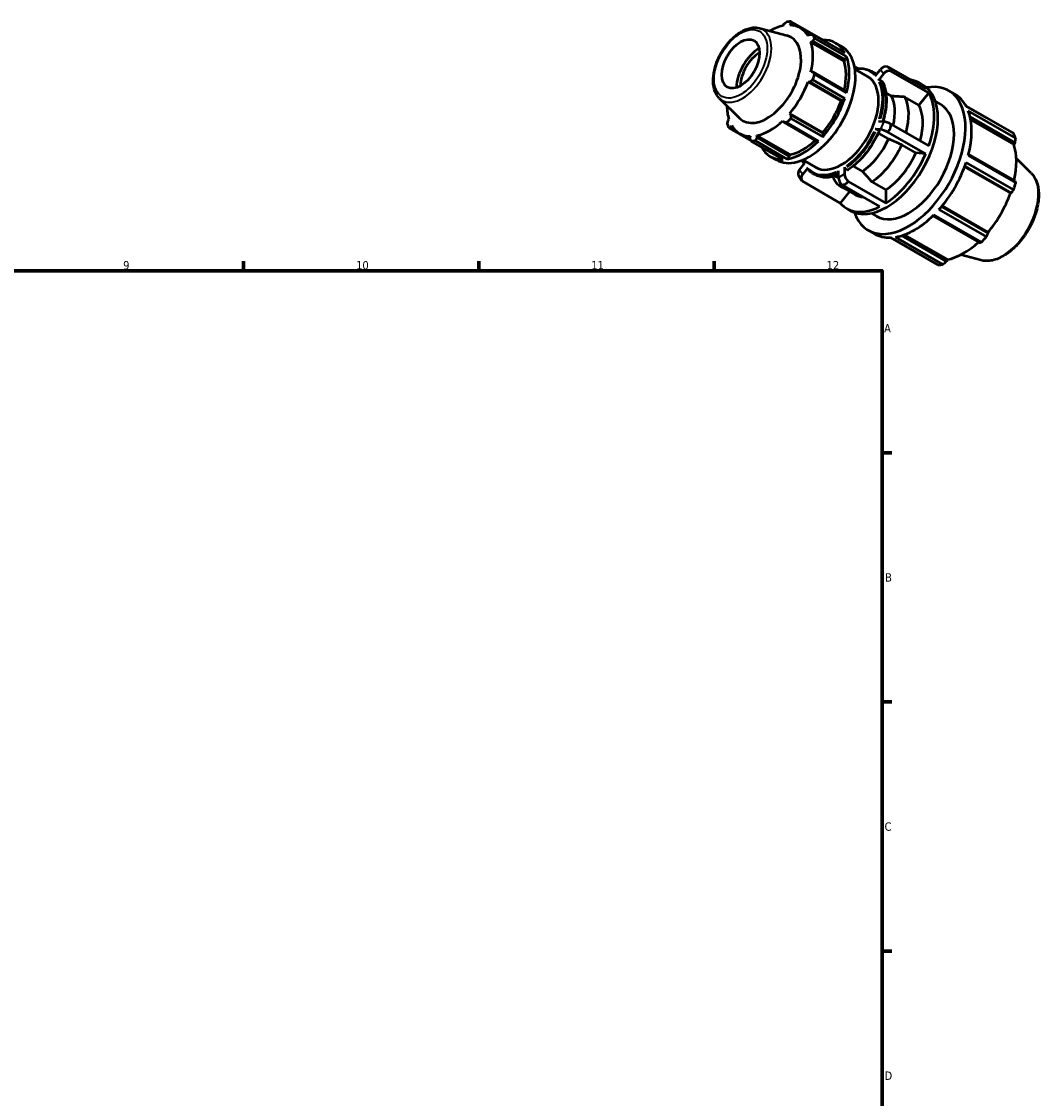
# Model space of a CAD drawing. Header units: millimetres. Extents: x -17 to 931, y 0 to 648.
# Tile 4 of 4: x 565 to 868, y 327 to 648. Entities that reach past the tile are written whole.
import ezdxf

# ---------------------------------------------------------------- set-up
doc = ezdxf.new("R2010")
doc.units = ezdxf.units.MM
for name, color, linetype, lineweight in [('Border (ISO)', 7, 'Continuous', 70), ('Visible (ISO)', 7, 'Continuous', 50), ('Visible Narrow (ISO)', 7, 'Continuous', 35)]:
    doc.layers.add(name, color=color, linetype=linetype, lineweight=lineweight)
doc.styles.add('Note Text (ISO)', font='tahoma.ttf')

# ---------------------------------------------------------------- blocks, each defined once
blk = doc.blocks.new('Borders Default Border')
at = {"layer": 'Border (ISO)'}
for p, q in [((630.75, 574), (630.75, 576.9)), ((700.83, 574), (700.83, 576.9)), ((770.92, 574), (770.92, 576.9)), ((821, 519.75), (823.9, 519.75)), ((821, 445.5), (823.9, 445.5)), ((821, 371.25), (823.9, 371.25))]:
    blk.add_line(p, q, dxfattribs=at)
at = {"layer": 'Border (ISO)', "flags": 128}
blk.add_lwpolyline([(20, 20), (20, 574), (821, 574), (821, 20), (20, 20)], dxfattribs=at)
at = {"layer": 'Border (ISO)', "color": 232, "true_color": 0xca0064, "char_height": 2.5, "attachment_point": 7, "style": 'Note Text (ISO)'}
for s, insert in [('9', (594.88, 574.35)), ('10', (664.29, 574.35)), ('11', (734.37, 574.4)), ('12', (804.46, 574.4)), ('A', (821.59, 555.62)), ('B', (821.89, 481.37)), ('C', (821.73, 407.08)), ('D', (821.73, 332.88))]:
    blk.add_mtext(s, dxfattribs=dict(at, insert=insert))

msp = doc.modelspace()

# ---------------------------------------------------------------- linework, layer by layer
at = {"layer": 'Visible (ISO)'}
for p, q in [((784.497, 646.297), (792.702, 644.071)), ((791.683, 647.457), (791.425, 647.007)), ((793.49, 647.207), (793.815, 647.664)), ((803.293, 642.779), (793.755, 648.272)), ((793.815, 647.664), (794.92, 647.028)), ((799.985, 644.423), (796.618, 646.362)), ((799.444, 644.397), (798.943, 644.043)), ((799.798, 642.147), (800.327, 642.441)), ((809.651, 636.474), (799.798, 642.147)), ((800.327, 642.441), (810.045, 636.845)), ((800.358, 644.44), (809.896, 638.947)), ((810.395, 637.842), (800.856, 643.335)), ((803.306, 642.742), (803.293, 642.779)), ((807.152, 641.871), (808.99, 640.813)), ((809.651, 636.474), (810.045, 636.845)), ((810.045, 636.845), (810.395, 637.842)), ((800.327, 633.237), (799.798, 633.231)), ((810.045, 627.641), (800.327, 633.237)), ((800.856, 632.539), (810.395, 627.046)), ((813.754, 634.253), (812.783, 634.812)), ((812.905, 634.058), (816.679, 631.885)), ((817.878, 633.444), (818.547, 633.059)), ((818.956, 632.103), (820.486, 634.006)), ((821.405, 632.695), (819.875, 630.792)), ((822.723, 634.814), (833.972, 628.336)), ((834.891, 627.024), (823.642, 633.502)), ((798.943, 630.351), (799.444, 630.264)), ((808.795, 624.677), (798.943, 630.351)), ((799.444, 630.264), (809.162, 624.667)), ((809.896, 625.367), (800.358, 630.86)), ((820.966, 630.521), (820.298, 630.906)), ((832.007, 629.981), (833.128, 629.336)), ((810.395, 627.046), (810.045, 627.641)), ((823.818, 626.029), (822.145, 626.992)), ((834.891, 627.024), (831.945, 623.361)), ((840.838, 627.666), (842.676, 626.607)), ((772.491, 625.447), (778.534, 619.468)), ((808.795, 624.677), (809.162, 624.667)), ((809.162, 624.667), (809.896, 625.367)), ((831.945, 623.361), (827.753, 625.775)), ((836.888, 624.401), (838.442, 623.506)), ((852.063, 619.584), (846.026, 623.06)), ((846.054, 623.008), (860.189, 614.868)), ((803.342, 615.232), (793.49, 620.905)), ((793.815, 620.514), (793.49, 620.905)), ((793.755, 619.424), (803.293, 613.931)), ((803.533, 614.917), (793.815, 620.514)), ((860.803, 613.508), (846.667, 621.648)), ((847.208, 619.862), (860.593, 612.154)), ((775.339, 619.145), (775.079, 618.697)), ((775.407, 616.492), (781.988, 612.702)), ((775.961, 616.741), (776.194, 617.25)), ((777.04, 616.12), (775.961, 616.741)), ((791.425, 618.727), (791.683, 618.265)), ((791.683, 618.265), (801.401, 612.669)), ((802.09, 612.661), (792.551, 618.154)), ((820.486, 616.076), (818.956, 616.216)), ((819.875, 618.587), (821.405, 618.446)), ((823.642, 617.716), (834.891, 611.238)), ((847.38, 619.026), (860.273, 611.602)), ((781.818, 613.031), (778.519, 614.931)), ((781.647, 614.086), (781.591, 613.474)), ((793.565, 608.612), (783.712, 614.286)), ((783.722, 613.681), (783.712, 614.286)), ((793.44, 608.085), (783.722, 613.681)), ((803.293, 613.931), (803.533, 614.917)), ((803.533, 614.917), (803.342, 615.232)), ((820.047, 615.683), (819.378, 616.068)), ((822.899, 613.282), (819.891, 615.014)), ((833.972, 608.868), (822.723, 615.346)), ((791.548, 607.167), (782.009, 612.66)), ((783.213, 612.777), (792.752, 607.284)), ((801.401, 612.669), (802.09, 612.661)), ((831.025, 609.138), (826.833, 611.552)), ((860.593, 612.154), (860.273, 611.602)), ((787.69, 608.075), (789.528, 607.016)), ((792.752, 607.284), (793.44, 608.085)), ((793.44, 608.085), (793.565, 608.612)), ((797.336, 607.02), (801.109, 604.847)), ((833.972, 608.868), (831.025, 609.138)), ((846.667, 608.361), (860.803, 600.22)), ((860.593, 600.825), (846.776, 608.782)), ((865.408, 603.125), (860.981, 607.507)), ((796.383, 604.037), (797.913, 605.94)), ((798.833, 604.628), (797.302, 602.725)), ((807.975, 601.747), (807.975, 603.79)), ((809.813, 604.849), (809.813, 602.806)), ((810.04, 604.456), (810.708, 604.071)), ((812.405, 605.186), (815.127, 603.618)), ((845.578, 604.939), (859.22, 597.082)), ((845.653, 605.144), (859.506, 597.166)), ((860.189, 598.154), (846.054, 606.294)), ((797.088, 600.842), (796.168, 602.153)), ((797.235, 600.669), (808.484, 594.191)), ((800.362, 603.027), (801.031, 602.642)), ((810.898, 600.643), (822.147, 594.166)), ((817.955, 600.513), (822.147, 598.099)), ((811.246, 597.625), (808.484, 594.191)), ((808.652, 599.119), (812.844, 596.705)), ((820.309, 593.107), (809.06, 599.585)), ((822.147, 598.099), (822.147, 594.166)), ((859.506, 597.166), (859.22, 597.082)), ((810.449, 592.545), (811.57, 591.899)), ((817.725, 591.124), (819.279, 590.229)), ((850.581, 582.516), (836.446, 590.656)), ((837.927, 592.219), (852.063, 584.079)), ((852.578, 585.166), (838.725, 593.143)), ((838.867, 593.313), (852.509, 585.457)), ((836.138, 590.355), (849.954, 582.399)), ((816.884, 586.07), (818.722, 585.011)), ((840.156, 576.756), (826.777, 584.461)), ((827.591, 584.73), (840.475, 577.311)), ((852.509, 585.457), (852.578, 585.166)), ((837.607, 575.754), (823.471, 583.894)), ((824.953, 584.038), (839.089, 575.898)), ((850.442, 577.136), (844.43, 578.766)), ((840.475, 577.311), (840.156, 576.756))]:
    msp.add_line(p, q, dxfattribs=at)
for centre, major_axis, ratio, start_param, end_param in [((787.568, 630.646), (-9.05, -15.715), 0.5780931, 3.6196245, 3.9258816), ((787.882, 630.466), (9.731, 16.898), 0.5780931, 0.3435016, 0.4380292), ((787.568, 630.646), (9.05, 15.715), 0.5780931, 5.975819, 6.5866842), ((786.701, 631.146), (7.166, 12.444), 0.5780931, 2.9904271, 6.4343509), ((787.568, 630.646), (9.05, 15.715), 0.5780931, 5.1904208, 5.8012861), ((787.882, 630.466), (9.731, 16.898), 0.5780931, 5.8412887, 5.9358163), ((797.421, 624.973), (9.731, 16.898), 0.5780931, 5.9358163, 6.6266869), ((784.458, 632.437), (4.833, 8.393), 0.5780931, 0.796947, 2.3446456), ((784.458, 632.437), (3.992, 6.933), 0.5780931, 0.7746166, 2.366976), ((799.259, 623.914), (-9.731, -16.898), 0.5780931, 0, 3.1415927), ((797.421, 624.973), (9.05, 15.715), 0.5780931, 5.2072079, 5.8012861), ((797.421, 624.973), (9.731, 16.898), 0.5780931, 5.1504181, 5.8412887), ((787.882, 630.466), (-9.731, -16.898), 0.5780931, 1.9142979, 2.0088255), ((821.844, 633.224), (-1.572, -1.102), 0.7877574, 3.6964766, 5.0649693), ((822.763, 631.913), (1.572, 1.102), 0.7877574, 0.5548839, 1.9233766), ((787.568, 630.646), (9.05, 15.715), 0.5780931, 4.4050227, 5.0158879), ((808.894, 618.366), (7.785, 13.519), 0.5780931, 3.1415927, 6.2831853), ((822.349, 610.617), (10.779, 18.718), 0.5780931, 3.1415927, 6.2831853), ((828.861, 606.868), (11.977, 20.798), 0.5780931, 2.6790761, 6.7457018), ((821.228, 611.263), (10.779, 18.718), 0.5780931, 6.0796738, 6.4866968), ((814.207, 615.306), (7.485, 12.999), 0.5780931, 5.1826232, 5.9326767), ((821.228, 611.263), (10.779, 18.718), 0.5780931, 5.0324762, 5.9592306), ((830.699, 605.809), (11.977, 20.798), 0.5780931, 5.9358163, 6.2831853), ((787.568, 630.646), (-9.05, -15.715), 0.5780931, 5.4988963, 5.8012861), ((797.421, 624.973), (9.731, 16.898), 0.5780931, 4.36502, 5.0558906), ((797.421, 624.973), (9.05, 15.715), 0.5780931, 4.4050227, 5.0158879), ((828.861, 606.868), (9.581, 16.638), 0.5780931, 3.1415927, 6.2831853), ((817.036, 613.677), (8.384, 14.559), 0.5780931, 5.1288748, 5.9419938), ((821.228, 611.263), (8.384, 14.559), 0.5780931, 5.1288748, 5.9419938), ((787.882, 630.466), (-9.731, -16.898), 0.5780931, 1.1288997, 1.2234273), ((830.699, 605.809), (-11.977, -20.798), 0.5780931, 2.0088255, 2.6996961), ((787.882, 630.466), (-9.731, -16.898), 0.5780931, 5.8412887, 5.9358163), ((787.568, 630.646), (-9.05, -15.715), 0.5780931, 5.975819, 6.5866842), ((787.568, 630.646), (9.05, 15.715), 0.5780931, 3.6196245, 4.2304897), ((822.763, 617.664), (-1.79, 0.694), 0.2096643, 4.2821043, 5.650597), ((814.207, 615.306), (-7.485, -12.999), 0.5780931, 0.87024, 1.7438865), ((821.844, 615.294), (1.79, -0.694), 0.2096643, 1.1405116, 2.5090043), ((844.835, 597.669), (11.977, 20.798), 0.5780931, 5.8412887, 5.9358163), ((787.882, 630.466), (-9.731, -16.898), 0.5780931, 0.3435016, 0.4380292), ((797.421, 624.973), (-9.731, -16.898), 0.5780931, 5.9396837, 6.6266869), ((797.421, 624.973), (9.731, 16.898), 0.5780931, 3.5796218, 4.2704924), ((797.421, 624.973), (9.05, 15.715), 0.5780931, 3.6196245, 4.213542), ((817.036, 613.677), (-8.384, -14.559), 0.5780931, 0.8609228, 1.7532036), ((845.221, 597.447), (-11.138, -19.342), 0.5780931, 2.0656152, 2.6596934), ((821.228, 611.263), (-8.384, -14.559), 0.5780931, 0.8609228, 1.7532036), ((821.228, 611.263), (-10.779, -18.718), 0.5780931, 0.843686, 1.7704404), ((797.741, 603.255), (-1.572, -1.102), 0.7877574, 5.0649693, 6.2831853), ((830.699, 605.809), (-11.977, -20.798), 0.5780931, 1.2234273, 1.9142979), ((798.66, 601.944), (-1.572, -1.102), 0.7877574, 5.0649693, 6.433462), ((814.207, 615.306), (-7.485, -12.999), 0.5780931, 0.0299515, 0.1553513), ((817.036, 613.677), (-8.384, -14.559), 0.5780931, 6.0969106, 6.5528772), ((809.332, 600.965), (0.958, -1.664), 0.5780931, 3.9289245, 5.2974172), ((811.171, 602.024), (-0.958, 1.664), 0.5780931, 0.7873319, 2.1558246), ((844.835, 597.669), (-11.977, -20.798), 0.5780931, 1.9142979, 2.0088255), ((845.221, 597.447), (-11.138, -19.342), 0.5780931, 1.26343, 1.8742952), ((821.228, 611.263), (-10.779, -18.718), 0.5780931, 6.0796738, 7.0064282), ((821.228, 611.263), (-8.384, -14.559), 0.5780931, 0, 0.2696919), ((830.699, 605.809), (-11.977, -20.798), 0.5780931, 0.4380292, 1.1288997), ((830.699, 605.809), (-11.977, -20.798), 0.5780931, 0, 0.3435016), ((845.221, 597.447), (-11.138, -19.342), 0.5780931, 0.4780318, 1.0719493), ((844.835, 597.669), (-11.977, -20.798), 0.5780931, 1.1288997, 1.2234273), ((844.835, 597.669), (-11.977, -20.798), 0.5780931, 0.3435016, 0.4380292)]:
    msp.add_ellipse(centre, major_axis=major_axis, ratio=ratio, start_param=start_param, end_param=end_param, dxfattribs=at)
msp.add_ellipse((778.852, 635.666), major_axis=(3.992, 6.933), ratio=0.5780931, dxfattribs=at)
for points, knots in [([(772.491, 625.447), (771.934, 625.998), (771.502, 626.688), (770.862, 628.333), (770.684, 629.311), (770.618, 631.454), (770.747, 632.626), (771.297, 635.012), (771.719, 636.225), (772.808, 638.572), (773.472, 639.706), (774.981, 641.79), (775.826, 642.741), (777.623, 644.367), (778.577, 645.042), (780.512, 646.032), (781.496, 646.348), (783.159, 646.518), (783.85, 646.472), (784.497, 646.297)], [4.0762227, 4.0762227, 4.0762227, 4.0762227, 4.360484, 4.360484, 4.6775674, 4.6775674, 5.0109692, 5.0109692, 5.3438351, 5.3438351, 5.6747942, 5.6747942, 6.0058427, 6.0058427, 6.3388906, 6.3388906, 6.6719351, 6.6719351, 6.9154842, 6.9154842, 6.9154842, 6.9154842]), ([(812.896, 634.129), (813.046, 634.158), (813.196, 634.183), (813.904, 634.284), (814.45, 634.31), (815.506, 634.251), (816.016, 634.167), (816.987, 633.887), (817.448, 633.692), (817.878, 633.444)], [0.32028195, 0.32028195, 0.32028195, 0.32028195, 0.35808628, 0.35808628, 0.49987901, 0.49987901, 0.64167173, 0.64167173, 0.78346445, 0.78346445, 0.78346445, 0.78346445]), ([(818.547, 633.059), (818.662, 632.993), (818.775, 632.923), (818.997, 632.775), (819.105, 632.698), (819.243, 632.592), (819.276, 632.566), (819.308, 632.541)], [0.783464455, 0.783464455, 0.783464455, 0.783464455, 0.821373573, 0.821373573, 0.859282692, 0.859282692, 0.870871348, 0.870871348, 0.870871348, 0.870871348]), ([(820.298, 630.906), (820.27, 630.922), (820.231, 630.934), (820.161, 630.941), (820.117, 630.936), (820.043, 630.917), (820, 630.897), (819.934, 630.854), (819.899, 630.822), (819.875, 630.792)], [0, 0, 0, 0, 0.011837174, 0.011837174, 0.023691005, 0.023691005, 0.035565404, 0.035565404, 0.047457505, 0.047457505, 0.047457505, 0.047457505]), ([(821.044, 630.443), (821.042, 630.446), (821.04, 630.449), (821.021, 630.479), (820.994, 630.505), (820.966, 630.521)], [-0.01326477, -0.01326477, -0.01326477, -0.01326477, -0.011837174, -0.011837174, 0, 0, 0, 0]), ([(821.044, 630.443), (821.374, 629.841), (821.64, 629.174), (822.041, 627.729), (822.175, 626.951), (822.309, 625.31), (822.309, 624.447), (822.176, 622.661), (822.043, 621.738), (821.685, 620.029), (821.479, 619.246), (821.233, 618.462)], [1.12146747, 1.12146747, 1.12146747, 1.12146747, 1.30111546, 1.30111546, 1.48076345, 1.48076345, 1.66041144, 1.66041144, 1.84005943, 1.84005943, 1.98792881, 1.98792881, 1.98792881, 1.98792881]), ([(819.378, 616.068), (819.35, 616.084), (819.312, 616.104), (819.242, 616.135), (819.198, 616.152), (819.124, 616.178), (819.081, 616.191), (819.015, 616.208), (818.98, 616.214), (818.956, 616.216)], [0, 0, 0, 0, 0.011837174, 0.011837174, 0.023691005, 0.023691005, 0.035565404, 0.035565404, 0.047457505, 0.047457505, 0.047457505, 0.047457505]), ([(820.149, 615.585), (819.734, 614.641), (819.264, 613.709), (818.229, 611.899), (817.664, 611.021), (816.458, 609.345), (815.817, 608.547), (814.477, 607.059), (813.779, 606.367), (812.347, 605.113), (811.614, 604.549), (810.873, 604.059)], [2.16910381, 2.16910381, 2.16910381, 2.16910381, 2.34868696, 2.34868696, 2.52827011, 2.52827011, 2.70785326, 2.70785326, 2.88743641, 2.88743641, 3.06701956, 3.06701956, 3.06701956, 3.06701956]), ([(820.149, 615.585), (820.15, 615.588), (820.151, 615.592), (820.147, 615.606), (820.135, 615.62), (820.102, 615.648), (820.075, 615.667), (820.047, 615.683)], [-0.028597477, -0.028597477, -0.028597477, -0.028597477, -0.023691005, -0.023691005, -0.011837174, -0.011837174, 0, 0, 0, 0]), ([(798.833, 604.628), (798.808, 604.598), (798.786, 604.559), (798.763, 604.491), (798.757, 604.45), (798.763, 604.385), (798.774, 604.348), (798.796, 604.313), (798.803, 604.304), (798.811, 604.296)], [-0.047457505, -0.047457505, -0.047457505, -0.047457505, -0.035565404, -0.035565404, -0.023691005, -0.023691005, -0.011837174, -0.011837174, -0.007793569, -0.007793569, -0.007793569, -0.007793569]), ([(800.362, 603.027), (800.247, 603.093), (800.134, 603.163), (799.913, 603.311), (799.804, 603.388), (799.592, 603.551), (799.489, 603.635), (799.286, 603.812), (799.188, 603.904), (798.995, 604.094), (798.902, 604.193), (798.811, 604.295)], [3.92505711, 3.92505711, 3.92505711, 3.92505711, 3.96296623, 3.96296623, 4.00087535, 4.00087535, 4.03878446, 4.03878446, 4.07669358, 4.07669358, 4.1146027, 4.1146027, 4.1146027, 4.1146027]), ([(809.813, 604.849), (809.813, 604.817), (809.82, 604.775), (809.841, 604.703), (809.86, 604.659), (809.899, 604.591), (809.927, 604.553), (809.979, 604.499), (810.012, 604.472), (810.04, 604.456)], [-0.047457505, -0.047457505, -0.047457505, -0.047457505, -0.035565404, -0.035565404, -0.023691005, -0.023691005, -0.011837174, -0.011837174, 0, 0, 0, 0]), ([(810.708, 604.071), (810.736, 604.055), (810.769, 604.044), (810.821, 604.039), (810.848, 604.044), (810.87, 604.057), (810.872, 604.058), (810.873, 604.059)], [0, 0, 0, 0, 0.011837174, 0.011837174, 0.023691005, 0.023691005, 0.024744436, 0.024744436, 0.024744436, 0.024744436]), ([(807.975, 602.532), (807.74, 602.44), (807.506, 602.357), (806.694, 602.096), (806.123, 601.962), (805.006, 601.802), (804.46, 601.776), (803.404, 601.835), (802.894, 601.919), (801.923, 602.199), (801.462, 602.394), (801.031, 602.642)], [3.30072297, 3.30072297, 3.30072297, 3.30072297, 3.35788621, 3.35788621, 3.49967894, 3.49967894, 3.64147166, 3.64147166, 3.78326438, 3.78326438, 3.92505711, 3.92505711, 3.92505711, 3.92505711]), ([(865.408, 603.125), (866.1, 602.441), (866.637, 601.578), (867.418, 599.518), (867.633, 598.296), (867.696, 595.627), (867.53, 594.172), (866.834, 591.207), (866.305, 589.698), (864.945, 586.777), (864.116, 585.364), (862.235, 582.768), (861.184, 581.584), (858.953, 579.56), (857.773, 578.721), (855.386, 577.488), (854.178, 577.093), (852.119, 576.863), (851.251, 576.916), (850.442, 577.136)], [0.9346301, 0.9346301, 0.9346301, 0.9346301, 1.2252108, 1.2252108, 1.5438212, 1.5438212, 1.8747136, 1.8747136, 2.2049154, 2.2049154, 2.5336007, 2.5336007, 2.8623653, 2.8623653, 3.1927374, 3.1927374, 3.5233584, 3.5233584, 3.7738915, 3.7738915, 3.7738915, 3.7738915])]:
    msp.add_open_spline(points, degree=3, knots=knots, dxfattribs=at)
for points, weights in [([(791.683, 647.457), (792.107, 647.8), (792.551, 648.155)], [1.0069154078, 1.00386156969, 1]), ([(793.755, 648.272), (793.784, 647.963), (793.815, 647.664)], [1, 1.00386156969, 1.0069154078]), ([(799.444, 644.397), (799.89, 644.419), (800.358, 644.44)], [1.0069154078, 1.00386156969, 1]), ([(800.856, 643.335), (800.585, 642.88), (800.327, 642.441)], [1, 1.00386156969, 1.0069154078]), ([(800.327, 633.237), (800.585, 632.896), (800.856, 632.539)], [1.0069154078, 1.00386156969, 1]), ([(800.358, 630.86), (799.89, 630.557), (799.444, 630.264)], [1, 1.00386156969, 1.0069154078]), ([(827.753, 625.775), (825.673, 625.909), (823.818, 626.029)], [1, 1.00161672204, 1]), ([(793.815, 620.514), (793.784, 619.981), (793.755, 619.424)], [1.0069154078, 1.00386156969, 1]), ([(852.089, 619.532), (852.076, 619.558), (852.063, 619.584)], [1.00031846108, 1.00016025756, 1]), ([(774.908, 617.596), (774.993, 618.159), (775.079, 618.697)], [1, 1.00386156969, 1.0069154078]), ([(775.961, 616.741), (775.688, 616.62), (775.407, 616.492)], [1.0069154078, 1.00386156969, 1]), ([(792.551, 618.154), (792.107, 618.212), (791.683, 618.265)], [1, 1.00386156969, 1.0069154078]), ([(782.009, 612.66), (781.794, 613.076), (781.591, 613.474)], [1, 1.00386156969, 1.0069154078]), ([(783.722, 613.681), (783.471, 613.239), (783.213, 612.777)], [1.0069154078, 1.00386156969, 1]), ([(826.833, 611.552), (824.754, 612.466), (822.899, 613.282)], [1, 1.00161672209, 1]), ([(860.593, 612.154), (860.698, 612.816), (860.803, 613.508)], [1.00555890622, 1.00318514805, 1]), ([(815.127, 603.618), (816.46, 602.154), (817.955, 600.513)], [1, 1.00161672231, 1]), ([(806.243, 602.004), (806.725, 601.164), (807.239, 600.268)], [1.00079511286, 1.00091184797, 1]), ([(860.803, 600.22), (860.698, 600.528), (860.593, 600.825)], [1, 1.00318514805, 1.00555890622]), ([(859.506, 597.166), (859.843, 597.649), (860.189, 598.154)], [1.00555890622, 1.00318514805, 1]), ([(852.063, 584.079), (852.328, 584.632), (852.578, 585.166)], [1, 1.00318514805, 1.00555890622]), ([(849.954, 582.399), (850.264, 582.455), (850.581, 582.516)], [1.00555890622, 1.00318514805, 1]), ([(839.089, 575.898), (839.636, 576.334), (840.156, 576.756)], [1, 1.00318514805, 1.00555890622])]:
    msp.add_rational_spline(points, weights, degree=2, dxfattribs=at)
for points in [[(823.479, 634.031), (823.241, 634.295), (822.988, 634.558), (822.723, 634.814)], [(823.642, 633.502), (823.594, 633.693), (823.539, 633.869), (823.479, 634.031)], [(822.723, 615.346), (822.988, 615.695), (823.241, 616.038), (823.479, 616.372)], [(823.479, 616.372), (823.539, 616.808), (823.594, 617.258), (823.642, 617.716)], [(797.789, 605.786), (797.591, 606.164), (797.418, 606.567), (797.269, 606.993)], [(810.252, 599.925), (810.46, 600.147), (810.676, 600.387), (810.898, 600.643)], [(809.06, 599.585), (809.466, 599.691), (809.866, 599.805), (810.252, 599.925)]]:
    msp.add_open_spline(points, degree=3, dxfattribs=at)
at = {"layer": 'Visible Narrow (ISO)'}
for p, q in [((820.532, 633.941), (821.359, 632.76)), ((821.359, 618.328), (820.532, 616.195)), ((797.256, 602.791), (796.429, 603.971)), ((809.721, 602.753), (808.067, 601.8))]:
    msp.add_line(p, q, dxfattribs=at)
msp.add_ellipse((778.852, 635.666), major_axis=(5.584, 9.697), ratio=0.5780931, dxfattribs=at)
for centre, major_axis, start_param, end_param in [((779.412, 635.343), (-6.072, -10.545), 0.0210306, 3.1205621), ((808.894, 618.366), (8.598, 14.931), 6.1263084, 6.6903318), ((809.12, 618.236), (8.758, 15.209), 6.1267675, 6.2749528), ((809.789, 617.85), (8.758, 15.209), 6.1971943, 6.2786595), ((808.894, 618.366), (8.598, 14.931), 5.0925839, 5.8991229), ((809.12, 618.236), (8.758, 15.209), 5.0976436, 5.9006962), ((809.789, 617.85), (8.758, 15.209), 5.116287, 5.9016774), ((808.894, 618.366), (-8.598, -14.931), 0.9037937, 1.7103327), ((809.12, 618.236), (8.758, 15.209), 4.0441448, 4.853167), ((809.789, 617.85), (-8.758, -15.209), 0.9025521, 1.7115743), ((808.894, 618.366), (-8.598, -14.931), 5.8496655, 5.9389693), ((808.894, 618.366), (-8.598, -14.931), 6.1397815, 6.9463205), ((809.12, 618.236), (-8.758, -15.209), 0.0345513, 0.6564739), ((809.789, 617.85), (-8.758, -15.209), 0.0318372, 0.6049069), ((856.781, 590.79), (7.57, 13.145), 3.4347213, 5.9900566)]:
    msp.add_ellipse(centre, major_axis=major_axis, ratio=0.5780931, start_param=start_param, end_param=end_param, dxfattribs=at)

# ---------------------------------------------------------------- block references
msp.add_blockref('Borders Default Border', (0, 0))

doc.saveas('drawing.dxf')
